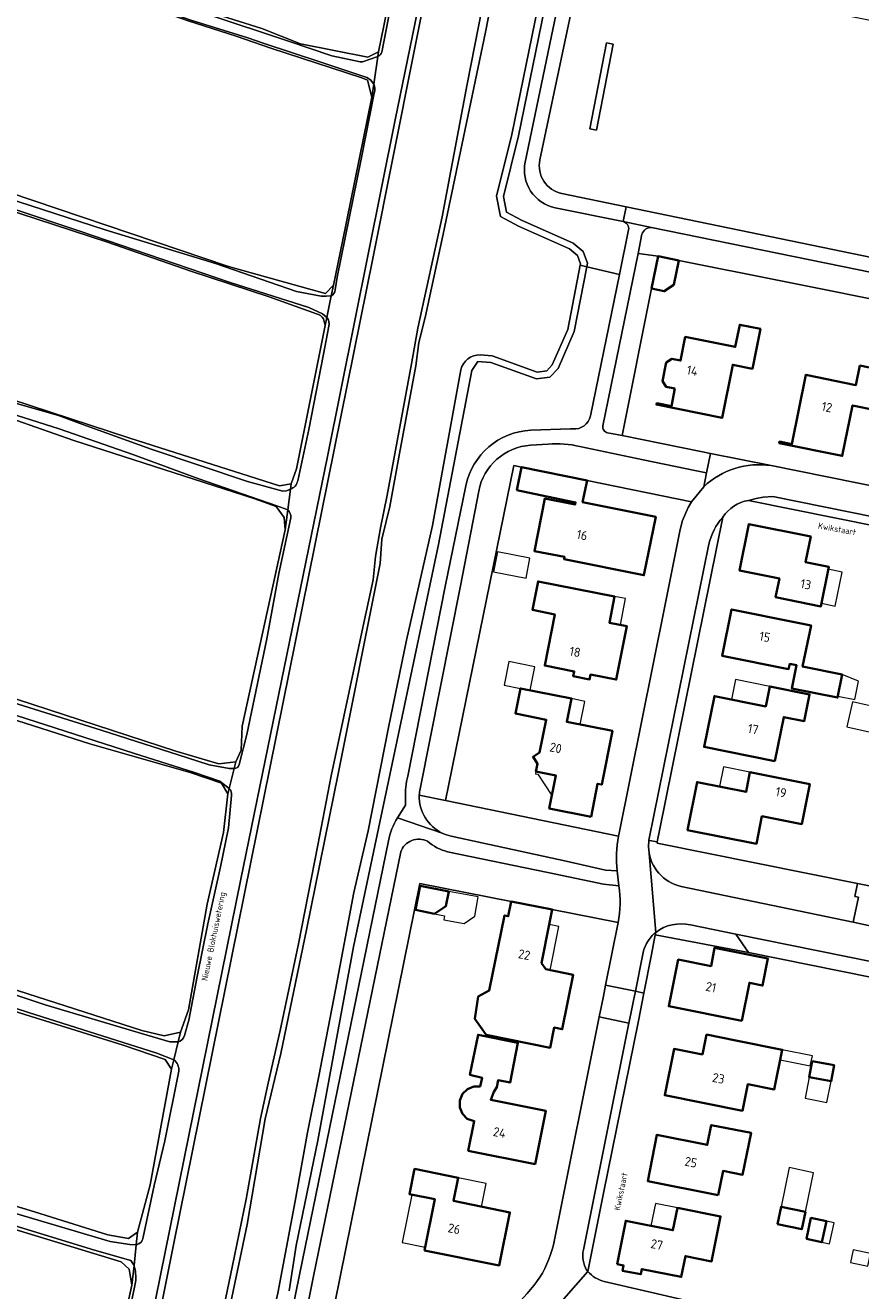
# Model space of a CAD drawing. Header units: metres. Extents: x 149984 to 156489, y 469398 to 478068.
# Tile 219 of 256: x 153079 to 153202, y 472093 to 472280. Entities that reach past the tile are written whole.
import ezdxf
from ezdxf.enums import TextEntityAlignment as Align

# ---------------------------------------------------------------- set-up
doc = ezdxf.new("R2010")
doc.units = ezdxf.units.M
doc.header["$LTSCALE"] = 0.75
for name, color, linetype, lineweight in [('B-WE-GR-BEPLANTING_CULTUUR_HEESTERS-GV', 252, 'Continuous', 18), ('B-WE-GR-BEPLANTING_CULTUUR_ROOS-GV', 252, 'Continuous', 18), ('B-WE-GR-BOUWLAND-GV', 252, 'Continuous', 13), ('B-WE-GR-GRAS-GV', 252, 'Continuous', 13), ('B-WE-OG-BEBOUWING-GV', 6, 'Continuous', 35), ('B-WE-OG-BEBOUWING-T18', 1, 'Continuous', 18), ('B-WE-OG-BEBOUWING_LUIFEL-GV', 6, 'Continuous', 18), ('B-WE-OG-BEBOUWING_OVERBOUWING-GV', 6, 'Continuous', 18), ('B-WE-OG-TERREIN_BEGROEID-GV', 252, 'Continuous', 18), ('B-WE-OG-TERREIN_ERF-GV', 252, 'Continuous', 18), ('B-WE-OG-TERREIN_OEVER-GV', 252, 'Continuous', 18), ('B-WE-OG-TOPOGRAFIE-T18', 7, 'Continuous', 18), ('B-WE-OG-WATER_MEER-GV', 252, 'Continuous', 18), ('B-WE-OG-WATER_SLOOT-GV', 252, 'Continuous', 18), ('B-WE-VH-GESLOTENVERHARDING_ASFALT-GV', 252, 'Continuous', 18), ('B-WE-VH-OPENVERHARDING_BETONSTRAATSTEEN-GV', 252, 'Continuous', 18), ('B-WE-VH-OPENVERHARDING_TEGEL-GV', 252, 'Continuous', 18)]:
    doc.layers.add(name, color=color, linetype=linetype, lineweight=lineweight)
doc.styles.add('NLCS-ISO-M500-T18', font='NLCS-ISO.ttf', dxfattribs={"height": 0.9})
doc.styles.add('NLCS-ISO-M750-T18', font='NLCS-ISO.ttf', dxfattribs={"height": 1.35})

msp = doc.modelspace()

# ---------------------------------------------------------------- linework, layer by layer
at = {"layer": 'B-WE-GR-BEPLANTING_CULTUUR_HEESTERS-GV', "flags": 128}
msp.add_lwpolyline([(153165.76, 472277.329), (153164.779, 472277.52), (153162.306, 472264.816), (153163.287, 472264.625)], close=True, dxfattribs=at)
for points in [[(153170.01, 472249.25), (153169.432, 472246.406), (153172.4, 472246), (153175.438, 472245.389), (153190.53, 472242.38), (153209.654, 472238.523), (153212.645, 472237.92), (153213.686, 472244.014)], [(153208.78, 472242.62), (153171.44, 472250.26)], [(153156.16, 472218.27), (153153.57, 472218.1)], [(153178.061, 472214.339), (153170.2, 472215.95), (153160.86, 472217.91)], [(153137.127, 472166.424), (153141.01, 472165.62), (153151.09, 472215.1), (153152.23, 472214.87), (153161.901, 472212.884), (153177.34, 472209.72), (153179.139, 472211.975), (153179.57, 472214.03), (153178.061, 472214.339)], [(153145.91, 472211.34), (153143.21, 472197.33), (153137.24, 472167.37)], [(153134.38, 472158.04), (153121.52, 472095.4), (153117.286, 472074.359)], [(153166.612, 472153.032), (153164.336, 472153.273), (153156.094, 472154.995), (153141.3, 472158.07)], [(153117.286, 472074.359), (153117.007, 472072.886), (153120.786, 472072.225), (153137.227, 472153.397), (153150.694, 472150.728), (153156.764, 472149.524), (153166.498, 472147.594)], [(153185.732, 472143.208), (153183.896, 472145.91), (153177.163, 472147.261)], [(153172.04, 472146.158), (153171.968, 472145.776), (153185.732, 472143.208)]]:
    msp.add_lwpolyline(points, dxfattribs=at)
at = {"layer": 'B-WE-GR-BEPLANTING_CULTUUR_HEESTERS-GV'}
for points in [[(153171.44, 472250.26, 0.3524568), (153170.01, 472249.25)], [(153153.57, 472218.1, 0.3411968), (153145.91, 472211.34)], [(153160.86, 472217.91, 0.0774487), (153156.16, 472218.27)], [(153137.24, 472167.37, 0.0390598), (153137.127, 472166.424)], [(153138.35, 472159.62, 0.4533682), (153134.38, 472158.04)], [(153141.3, 472158.07, -0.12), (153138.35, 472159.62)], [(153166.498, 472147.594, 0.0816503), (153166.612, 472153.032)], [(153177.163, 472147.261, 0.2231479), (153172.04, 472146.158)]]:
    msp.add_lwpolyline(points, format="xyb", dxfattribs=at)
at = {"layer": 'B-WE-GR-BEPLANTING_CULTUUR_ROOS-GV', "flags": 128}
for points in [[(153172.4, 472246), (153169.432, 472246.406), (153164.26, 472220.96)], [(153164.94, 472219.94), (153167.08, 472219.53), (153171.44, 472241.221), (153172.4, 472246)]]:
    msp.add_lwpolyline(points, dxfattribs=at)
at = {"layer": 'B-WE-GR-BEPLANTING_CULTUUR_ROOS-GV'}
msp.add_lwpolyline([(153164.26, 472220.96, 0.4235294), (153164.94, 472219.94)], format="xyb", dxfattribs=at)
at = {"layer": 'B-WE-GR-BOUWLAND-GV', "flags": 128}
msp.add_lwpolyline([(153063.866, 472061.367), (153081.328, 472055.281), (153084.9, 472054.752), (153086.488, 472056.075), (153087.281, 472060.308), (153094.69, 472094.043), (153094.293, 472096.424), (153093.102, 472097.482), (153072.2, 472103.832)], dxfattribs=at)
at = {"layer": 'B-WE-GR-GRAS-GV', "flags": 128}
for points in [[(153257.652, 472791.077), (153256.784, 472786.899), (153255.339, 472781.377), (153250.041, 472760.128), (153212.03, 472609.217), (153183.846, 472500), (153177.196, 472474.23), (153171.9, 472453.441), (153169.193, 472439.891), (153166.679, 472427.204), (153161.054, 472400), (153160.297, 472396.34), (153130.307, 472245.91), (153100.802, 472100), (153080.796, 472000), (153073.779, 471964.922)], [(153074.34, 472292.985), (153105.56, 472282.27), (153113.895, 472279.624), (153119.583, 472277.375), (153129.505, 472275.391), (153131.093, 472276.184), (153131.887, 472280.021), (153134.4, 472292.721), (153139.295, 472315.607)], [(153069.28, 472257.861), (153108.968, 472244.5), (153120.742, 472241.193), (153123.255, 472240.531), (153124.446, 472241.722), (153125.769, 472248.204), (153130.134, 472269.503), (153129.473, 472272.017), (153128.622, 472272.338), (153115.193, 472276.751), (153110.088, 472278.528), (153103.007, 472280.788), (153093.529, 472284.096), (153055.39, 472297.284)], [(153105.717, 472078.53), (153109.507, 472096.733), (153111.574, 472106.782), (153113.699, 472118.668), (153114.79, 472123.894), (153116.57, 472131.646), (153119.269, 472144.451), (153122.14, 472159.036), (153124.092, 472169.258), (153128.628, 472190.504), (153130.294, 472198.199), (153130.638, 472201.644), (153131.385, 472205.893), (153132.361, 472210.717), (153135.979, 472230.126), (153136.897, 472235.408), (153140.515, 472251.831), (153144.19, 472271.412), (153146.946, 472285.481)], [(153121.946, 472237.507), (153114.942, 472240.007), (153103.366, 472243.827), (153091.098, 472248.068), (153072.809, 472254.053)], [(153059.183, 472230.637), (153094.373, 472219.128), (153116.466, 472212.117), (153118.185, 472212.381), (153118.979, 472214.63), (153123.212, 472235.797), (153122.988, 472236.772)], [(153068.244, 472183.63), (153101.184, 472172.915), (153107.534, 472171.063), (153110.048, 472171.327), (153110.842, 472173.047), (153110.974, 472176.619), (153117.324, 472205.591), (153117.192, 472207.443), (153116.001, 472209.03), (153112.694, 472210.221), (153086.103, 472218.82), (153052.369, 472230.594)], [(153069.303, 472140.273), (153096.158, 472131.674), (153099.466, 472130.88), (153101.847, 472131.409), (153103.038, 472134.717), (153105.816, 472150.327), (153108.197, 472160.91), (153108.858, 472166.599), (153107.932, 472168.187), (153103.302, 472169.774), (153088.485, 472174.007), (153059.778, 472183.135)], [(153049.476, 472114.301), (153080.3, 472104.908), (153091.148, 472101.469), (153094.191, 472100.94), (153095.514, 472101.866), (153097.366, 472108.877), (153100.541, 472125.943), (153099.615, 472127.398), (153093.397, 472129.515), (153054.371, 472141.685)]]:
    msp.add_lwpolyline(points, dxfattribs=at)
at = {"layer": 'B-WE-GR-GRAS-GV'}
msp.add_lwpolyline([(153122.988, 472236.772, 0.1807873), (153121.946, 472237.507)], format="xyb", dxfattribs=at)
at = {"layer": 'B-WE-OG-BEBOUWING-GV', "flags": 128}
for points in [[(153172.4, 472246), (153171.44, 472241.221), (153173.301, 472240.847), (153174.714, 472241.787), (153175.438, 472245.389)], [(153174.886, 472226.487), (153174.36, 472223.88), (153172.19, 472224.31), (153172.14, 472224.09), (153181.85, 472222.13), (153183.42, 472229.98), (153186.33, 472229.39), (153187.51, 472235.28), (153184.46, 472235.89), (153183.8, 472232.61), (153176.42, 472234.09), (153175.718, 472230.609), (153174.443, 472230.866), (153173.61, 472230.312), (153173.058, 472227.578), (153173.612, 472226.745)], [(153204.53, 472223.28), (153205.72, 472229.15), (153202.2, 472229.87), (153201.62, 472226.99), (153194.22, 472228.5), (153192.14, 472218.26), (153190.33, 472218.63), (153190.29, 472218.42), (153199.6, 472216.53), (153201.11, 472223.97)], [(153151.53, 472211.45), (153158.78, 472209.96), (153160.21, 472209.666), (153160.145, 472209.344), (153155.655, 472210.227), (153154.132, 472202.479), (153158.574, 472201.606), (153158.51, 472201.29), (153170.31, 472198.89), (153172.06, 472207.51), (153161.255, 472209.708), (153161.901, 472212.884), (153152.23, 472214.87)], [(153189.76, 472195.64), (153196.44, 472194.3), (153197.61, 472200.15), (153194.19, 472200.83), (153194.94, 472204.62), (153185.81, 472206.45), (153184.44, 472199.59), (153190.31, 472198.41)], [(153165.974, 472195.779), (153154.67, 472197.99), (153153.85, 472193.77), (153157.14, 472193.12), (153155.66, 472185.55), (153160.01, 472184.7), (153159.87, 472183.98), (153162.28, 472183.51), (153162.42, 472184.24), (153166.22, 472183.5), (153167.76, 472191.38), (153165.215, 472191.874)], [(153193.05, 472191.89), (153183.25, 472193.85), (153181.88, 472186.98), (153191.68, 472185.03), (153191.837, 472185.817), (153192.856, 472185.606), (153192.169, 472182.169), (153198.895, 472180.826), (153199.582, 472184.263), (153193.739, 472185.43), (153194.997, 472191.501)], [(153162.49, 472163.24), (153163.47, 472168.11), (153164.07, 472167.99), (153165.66, 472175.92), (153158.91, 472177.27), (153159.59, 472180.68), (153152.065, 472182.195), (153151.318, 472178.487), (153155.87, 472177.57), (153154.9, 472172.72), (153153.93, 472172.07), (153154.59, 472171.07), (153154.36, 472169.91), (153157.3, 472169.32), (153156.33, 472164.47)], [(153189.65, 472171.45), (153190.95, 472177.96), (153193.99, 472177.36), (153194.78, 472181.29), (153188.88, 472182.47), (153188.3, 472179.54), (153180.71, 472181.06), (153179.2, 472173.54)], [(153176.75, 472161.27), (153186.93, 472159.25), (153187.74, 472163.32), (153193.62, 472162.16), (153194.79, 472168.06), (153185.97, 472169.81), (153185.4, 472166.91), (153178.15, 472168.35)], [(153137.268, 472153.045), (153136.549, 472149.493), (153139.376, 472148.921), (153141.026, 472150.015), (153141.468, 472152.195)], [(153150.694, 472150.728), (153150.262, 472148.552), (153149.73, 472148.659), (153147.47, 472137.566), (153145.844, 472136.675), (153145.333, 472133.396), (153147.015, 472131.021), (153156.439, 472129.121), (153157.033, 472132.102), (153158.231, 472131.863), (153159.837, 472139.897), (153155.807, 472140.705), (153155.199, 472141.632), (153156.33, 472147.334), (153156.764, 472149.524)], [(153184.75, 472133.08), (153185.89, 472138.71), (153187.83, 472138.31), (153188.62, 472142.28), (153180.75, 472143.88), (153180.22, 472141.19), (153175.37, 472142.15), (153173.97, 472135.26)], [(153144.36, 472113.89), (153154.23, 472111.93), (153155.81, 472119.83), (153147.69, 472121.45), (153148.16, 472122.61), (153148.57, 472123.3), (153148.77, 472124.32), (153150.54, 472123.98), (153151.7, 472129.86), (153145.8, 472131.05), (153144.61, 472125.13), (153146.41, 472124.7), (153146.11, 472123.38), (153145.2, 472123.4), (153144.24, 472123.02), (153143.52, 472122.3), (153143.13, 472121.33), (153143.11, 472120.3), (153143.52, 472119.34), (153144.22, 472118.62), (153145.24, 472118.28)], [(153178.963, 472128.123), (153174.77, 472128.96), (153173.39, 472122.11), (153184.85, 472119.82), (153185.64, 472123.74), (153189.56, 472122.96), (153190.74, 472128.83), (153183.89, 472130.2), (153179.551, 472131.068)], [(153195.152, 472127.162), (153194.702, 472124.789), (153197.936, 472124.175), (153198.386, 472126.549)], [(153181.26, 472107.33), (153182, 472110.94), (153184.88, 472110.36), (153186.12, 472116.54), (153180.25, 472117.71), (153179.65, 472114.76), (153172.23, 472116.28), (153170.86, 472109.43)], [(153137.88, 472099.2), (153148.94, 472096.97), (153150.51, 472104.81), (153142.18, 472106.49), (153142.88, 472109.92), (153136.42, 472111.22), (153135.66, 472107.5), (153139.4, 472106.75)], [(153166.34, 472097.16), (153167.3, 472096.97), (153167.15, 472096.2), (153169.84, 472095.68), (153169.99, 472096.43), (153175.81, 472095.27), (153176.43, 472098.36), (153180.29, 472097.58), (153181.62, 472104.21), (153175.26, 472105.48), (153174.59, 472102.17), (153167.63, 472103.57)], [(153190.028, 472103.062), (153193.618, 472102.314), (153194.155, 472104.894), (153190.566, 472105.642)], [(153194.297, 472100.91), (153196.598, 472100.405), (153197.274, 472103.488), (153194.973, 472103.992)]]:
    msp.add_lwpolyline(points, close=True, dxfattribs=at)
at = {"layer": 'B-WE-OG-BEBOUWING_LUIFEL-GV', "flags": 128}
for points in [[(153197.537, 472199.785), (153196.532, 472194.761), (153198.569, 472194.353), (153199.574, 472199.378)], [(153165.974, 472195.779), (153165.215, 472191.874), (153166.841, 472191.558), (153167.604, 472195.46)], [(153199.582, 472184.263), (153198.939, 472181.045), (153201.431, 472180.546), (153201.972, 472183.251)], [(153188.88, 472182.47), (153183.836, 472183.479), (153183.251, 472180.551), (153188.3, 472179.54)], [(153159.59, 472180.68), (153158.91, 472177.27), (153160.91, 472176.87), (153161.596, 472180.276)], [(153154.36, 472169.91), (153154.294, 472169.584), (153154.62, 472169.518), (153156.71, 472166.372), (153157.3, 472169.32)], [(153185.97, 472169.81), (153182.054, 472170.587), (153181.479, 472167.689), (153185.4, 472166.91)], [(153141.468, 472152.195), (153141.026, 472150.015), (153139.376, 472148.921), (153140.842, 472148.624), (153140.734, 472148.011), (153143.745, 472147.484), (153145.341, 472148.543), (153145.846, 472151.427)], [(153156.33, 472147.334), (153155.199, 472141.632), (153155.807, 472140.705), (153156.45, 472140.576), (153157.747, 472147.05)], [(153190.74, 472128.83), (153190.436, 472127.32), (153194.88, 472126.431), (153195.182, 472127.942)], [(153194.702, 472124.789), (153194.108, 472121.655), (153197.341, 472121.042), (153197.936, 472124.175)], [(153190.566, 472105.642), (153194.155, 472104.894), (153195.359, 472110.673), (153191.769, 472111.421)], [(153142.88, 472109.92), (153142.18, 472106.49), (153146.329, 472105.653), (153147.02, 472109.087)], [(153136.036, 472107.425), (153134.616, 472100.341), (153137.974, 472099.668), (153139.4, 472106.75)], [(153171.335, 472102.825), (153174.59, 472102.17), (153175.26, 472105.48), (153172, 472106.136)], [(153197.274, 472103.488), (153196.598, 472100.405), (153197.718, 472100.159), (153198.394, 472103.242)], [(153203.75, 472098.74), (153201.207, 472099.256), (153200.83, 472097.401), (153203.368, 472096.886)]]:
    msp.add_lwpolyline(points, close=True, dxfattribs=at)
at = {"layer": 'B-WE-OG-BEBOUWING_OVERBOUWING-GV', "flags": 128}
for points in [[(153148.676, 472202.342), (153148.102, 472199.403), (153152.895, 472198.467), (153153.469, 472201.406)], [(153152.065, 472182.195), (153153.498, 472181.907), (153154.198, 472185.362), (153150.348, 472186.142), (153149.648, 472182.685)], [(153200.285, 472176.512), (153205.075, 472175.424), (153205.909, 472179.101), (153201.119, 472180.188)]]:
    msp.add_lwpolyline(points, close=True, dxfattribs=at)
at = {"layer": 'B-WE-OG-TERREIN_BEGROEID-GV', "flags": 128}
for points in [[(153152.78, 472259.92), (153159, 472289.92), (153172.3, 472357.32), (153181.98, 472406.05)], [(153161.972, 472313.59), (153151.776, 472263.77), (153149.573, 472254.849), (153149.997, 472252.532), (153152.211, 472251.338), (153159.854, 472247.937), (153161.318, 472246.715), (153161.954, 472244.962), (153161.867, 472244.45), (153166.676, 472243.296), (153168.03, 472249.89)], [(153213.34, 472247.86), (153216.82, 472263.3), (153221.62, 472262.11), (153221.388, 472261.082), (153229.572, 472259.233), (153228.77, 472255.475), (153256.322, 472249.764), (153259.253, 472263.644), (153214.663, 472272.516), (153215.885, 472278.404), (153161.066, 472289.318), (153154.94, 472260.23)], [(153158.17, 472255.27), (153167.67, 472253.31), (153208.67, 472244.85)], [(153167.22, 472251.13), (153157.18, 472253.18)], [(153162.39, 472222.43), (153166.676, 472243.296), (153161.867, 472244.45), (153160.011, 472234.88), (153157.618, 472229.435), (153156.428, 472228.144), (153154.418, 472227.888), (153147.699, 472230.303), (153145.788, 472230.449), (153144.873, 472229.116), (153139.96, 472203.423), (153127.431, 472144.045), (153125.133, 472131.748), (153122.132, 472115.409), (153118.934, 472099.923), (153117.906, 472093.229)], [(153153.61, 472220.3), (153159.46, 472220.54), (153159.8, 472220.51)], [(153135.43, 472169.21), (153140.97, 472197.24), (153144, 472212.11)], [(153133.92, 472163.06), (153135.07, 472164.96), (153135.09, 472165.99)], [(153166.558, 472160.355), (153141.01, 472165.62), (153137.127, 472166.424)], [(153098.915, 471981.094), (153098.761, 471981.543), (153098.461, 471982.5), (153098.251, 471983.956), (153098.168, 471985.019), (153098.23, 471986.33), (153101.003, 472000), (153113.3, 472060.63), (153113.62, 472063.64), (153113.73, 472066.6), (153114.21, 472069.89), (153119.499, 472095.839), (153132.57, 472159.7)], [(153141.83, 472160.37), (153158.796, 472156.698), (153164.62, 472155.342), (153166.35, 472155.249)], [(153175.793, 472152.95), (153201.221, 472147.645), (153202.02, 472151.34), (153201.45, 472151.45), (153201.839, 472153.386), (153172.25, 472159.34), (153172.273, 472159.514), (153171.138, 472159.723), (153171.049, 472159.769)]]:
    msp.add_lwpolyline(points, dxfattribs=at)
msp.add_lwpolyline([(153162.306, 472264.816), (153164.779, 472277.52), (153165.76, 472277.329), (153163.287, 472264.625)], close=True, dxfattribs=at)
at = {"layer": 'B-WE-OG-TERREIN_BEGROEID-GV'}
for points in [[(153157.18, 472253.18, -0.4168853), (153152.78, 472259.92)], [(153154.94, 472260.23, 0.4170552), (153158.17, 472255.27)], [(153168.03, 472249.89, 0.411606), (153167.22, 472251.13)], [(153159.8, 472220.51, 0.3844918), (153162.39, 472222.43)], [(153144, 472212.11, -0.3440425), (153153.61, 472220.3)], [(153135.09, 472165.99, -0.0875849), (153135.43, 472169.21)], [(153137.127, 472166.424, 0.3001854), (153140.523, 472160.815)], [(153132.57, 472159.7, -0.0922049), (153133.92, 472163.06)], [(153140.523, 472160.815, 0.0590965), (153141.83, 472160.37)], [(153166.35, 472155.249, -0.070891), (153166.558, 472160.355)], [(153171.049, 472159.769, 0.0588772), (153171.007, 472158.376)], [(153171.007, 472158.376, 0.3251073), (153175.793, 472152.95)]]:
    msp.add_lwpolyline(points, format="xyb", dxfattribs=at)
at = {"layer": 'B-WE-OG-TERREIN_ERF-GV', "flags": 128}
for points in [[(153266.28, 472222.12), (153262.12, 472235.838), (153225.31, 472243.27), (153223.8, 472235.67), (153212.645, 472237.92), (153209.654, 472238.523), (153190.53, 472242.38), (153175.438, 472245.389), (153174.714, 472241.787), (153173.301, 472240.847), (153171.44, 472241.221), (153167.08, 472219.53), (153178.689, 472217.198), (153180.152, 472216.902), (153189.085, 472215.092), (153218.53, 472209.17)], [(153230.71, 472200.87), (153185.76, 472209.96)], [(153181.95, 472207.469), (153172.64, 472161.452), (153172.273, 472159.514), (153172.25, 472159.34), (153201.839, 472153.386), (153237.141, 472146.288), (153279.35, 472137.8), (153280.75, 472138.67), (153281.749, 472143.56), (153282.61, 472147.77)], [(153163.702, 472133.664), (153164.029, 472135.292), (153164.323, 472136.759), (153164.65, 472138.387), (153166.498, 472147.594), (153156.764, 472149.524), (153156.33, 472147.334), (153155.199, 472141.632), (153155.807, 472140.705), (153159.837, 472139.897), (153158.231, 472131.863), (153157.033, 472132.102), (153156.439, 472129.121), (153147.015, 472131.021), (153145.333, 472133.396), (153145.844, 472136.675), (153147.47, 472137.566), (153149.73, 472148.659), (153150.262, 472148.552), (153150.694, 472150.728), (153137.227, 472153.397), (153120.786, 472072.225), (153144.236, 472067.183), (153147.26, 472082.32)], [(153217.641, 472136.752), (153185.732, 472143.208), (153171.968, 472145.776), (153171.425, 472142.896), (153170.3, 472137.193), (153169.49, 472133.09), (153164.34, 472107.63), (153162.025, 472096.069)], [(153157.246, 472101.502), (153163.702, 472133.664)], [(153164.43, 472094.62), (153176.362, 472091.867)]]:
    msp.add_lwpolyline(points, dxfattribs=at)
for points in [[(153176.42, 472234.09), (153183.8, 472232.61), (153184.46, 472235.89), (153187.51, 472235.28), (153186.33, 472229.39), (153183.42, 472229.98), (153181.85, 472222.13), (153172.14, 472224.09), (153172.19, 472224.31), (153174.36, 472223.88), (153174.886, 472226.487), (153173.612, 472226.745), (153173.058, 472227.578), (153173.61, 472230.312), (153174.443, 472230.866), (153175.718, 472230.609)], [(153204.53, 472223.28), (153201.11, 472223.97), (153199.6, 472216.53), (153190.29, 472218.42), (153190.33, 472218.63), (153192.14, 472218.26), (153194.22, 472228.5), (153201.62, 472226.99), (153202.2, 472229.87), (153205.72, 472229.15)], [(153141.01, 472165.62), (153166.558, 472160.355), (153166.598, 472160.564), (153173.38, 472194.34), (153175.67, 472205.66), (153176.02, 472206.96), (153176.83, 472208.92), (153177.34, 472209.72), (153161.901, 472212.884), (153161.255, 472209.708), (153172.06, 472207.51), (153170.31, 472198.89), (153158.51, 472201.29), (153158.574, 472201.606), (153154.132, 472202.479), (153155.655, 472210.227), (153160.145, 472209.344), (153160.21, 472209.666), (153158.78, 472209.96), (153151.53, 472211.45), (153152.23, 472214.87), (153151.09, 472215.1)], [(153189.76, 472195.64), (153190.31, 472198.41), (153184.44, 472199.59), (153185.81, 472206.45), (153194.94, 472204.62), (153194.19, 472200.83), (153197.61, 472200.15), (153196.44, 472194.3)], [(153162.28, 472183.51), (153159.87, 472183.98), (153160.01, 472184.7), (153155.66, 472185.55), (153157.14, 472193.12), (153153.85, 472193.77), (153154.67, 472197.99), (153165.974, 472195.779), (153165.215, 472191.874), (153167.76, 472191.38), (153166.22, 472183.5), (153162.42, 472184.24)], [(153191.837, 472185.817), (153191.68, 472185.03), (153181.88, 472186.98), (153183.25, 472193.85), (153193.05, 472191.89), (153194.997, 472191.501), (153193.739, 472185.43), (153199.582, 472184.263), (153198.895, 472180.826), (153192.169, 472182.169), (153192.856, 472185.606)], [(153157.3, 472169.32), (153154.36, 472169.91), (153154.59, 472171.07), (153153.93, 472172.07), (153154.9, 472172.72), (153155.87, 472177.57), (153151.318, 472178.487), (153152.065, 472182.195), (153159.59, 472180.68), (153158.91, 472177.27), (153165.66, 472175.92), (153164.07, 472167.99), (153163.47, 472168.11), (153162.49, 472163.24), (153156.33, 472164.47)], [(153189.65, 472171.45), (153179.2, 472173.54), (153180.71, 472181.06), (153188.3, 472179.54), (153188.88, 472182.47), (153194.78, 472181.29), (153193.99, 472177.36), (153190.95, 472177.96)], [(153176.75, 472161.27), (153178.15, 472168.35), (153185.4, 472166.91), (153185.97, 472169.81), (153194.79, 472168.06), (153193.62, 472162.16), (153187.74, 472163.32), (153186.93, 472159.25)], [(153137.268, 472153.045), (153141.468, 472152.195), (153141.026, 472150.015), (153139.376, 472148.921), (153136.549, 472149.493)], [(153184.75, 472133.08), (153173.97, 472135.26), (153175.37, 472142.15), (153180.22, 472141.19), (153180.75, 472143.88), (153188.62, 472142.28), (153187.83, 472138.31), (153185.89, 472138.71)], [(153144.36, 472113.89), (153145.24, 472118.28), (153144.22, 472118.62), (153143.52, 472119.34), (153143.11, 472120.3), (153143.13, 472121.33), (153143.52, 472122.3), (153144.24, 472123.02), (153145.2, 472123.4), (153146.11, 472123.38), (153146.41, 472124.7), (153144.61, 472125.13), (153145.8, 472131.05), (153151.7, 472129.86), (153150.54, 472123.98), (153148.77, 472124.32), (153148.57, 472123.3), (153148.16, 472122.61), (153147.69, 472121.45), (153155.81, 472119.83), (153154.23, 472111.93)], [(153178.963, 472128.123), (153179.551, 472131.068), (153183.89, 472130.2), (153190.74, 472128.83), (153189.56, 472122.96), (153185.64, 472123.74), (153184.85, 472119.82), (153173.39, 472122.11), (153174.77, 472128.96)], [(153195.152, 472127.162), (153198.386, 472126.549), (153197.936, 472124.175), (153194.702, 472124.789)], [(153181.26, 472107.33), (153170.86, 472109.43), (153172.23, 472116.28), (153179.65, 472114.76), (153180.25, 472117.71), (153186.12, 472116.54), (153184.88, 472110.36), (153182, 472110.94)], [(153137.88, 472099.2), (153139.4, 472106.75), (153135.66, 472107.5), (153136.42, 472111.22), (153142.88, 472109.92), (153142.18, 472106.49), (153150.51, 472104.81), (153148.94, 472096.97)], [(153166.34, 472097.16), (153167.63, 472103.57), (153174.59, 472102.17), (153175.26, 472105.48), (153181.62, 472104.21), (153180.29, 472097.58), (153176.43, 472098.36), (153175.81, 472095.27), (153169.99, 472096.43), (153169.84, 472095.68), (153167.15, 472096.2), (153167.3, 472096.97)], [(153190.028, 472103.062), (153190.566, 472105.642), (153194.155, 472104.894), (153193.618, 472102.314)], [(153194.297, 472100.91), (153194.973, 472103.992), (153197.274, 472103.488), (153196.598, 472100.405)]]:
    msp.add_lwpolyline(points, close=True, dxfattribs=at)
at = {"layer": 'B-WE-OG-TERREIN_ERF-GV'}
for points in [[(153185.76, 472209.96, 0.2128325), (153181.95, 472207.469)], [(153155.321, 472095.857, 0.0823971), (153157.246, 472101.502)], [(153151.534, 472091.204, 0.056881), (153155.321, 472095.857)], [(153162.025, 472096.069, 0.1509897), (153164.43, 472094.62)]]:
    msp.add_lwpolyline(points, format="xyb", dxfattribs=at)
at = {"layer": 'B-WE-OG-TERREIN_OEVER-GV', "flags": 128}
for points in [[(153073.779, 471964.922), (153080.796, 472000), (153100.802, 472100), (153130.307, 472245.91), (153160.297, 472396.34), (153161.054, 472400), (153166.679, 472427.204), (153169.193, 472439.891), (153171.9, 472453.441), (153177.196, 472474.23), (153183.846, 472500), (153212.03, 472609.217), (153250.041, 472760.128), (153255.339, 472781.377), (153256.784, 472786.899), (153257.652, 472791.077)], [(153147.108, 472332.066), (153133.543, 472266.151), (153123.582, 472216.449), (153110.759, 472154.03), (153093.273, 472067.874), (153071.867, 471962.112)], [(153122.988, 472236.772), (153123.212, 472235.797), (153123.457, 472236.974), (153122.816, 472237.517), (153120.831, 472238.443), (153109.19, 472242.147), (153087.004, 472249.728), (153066.974, 472256.397), (153054.106, 472260.923), (153039.869, 472265.695), (153013.807, 472274.426), (152969.887, 472288.714), (152947.271, 472296.278), (152933.593, 472301.171), (152915.208, 472307.264), (152898.664, 472312.645), (152891.967, 472314.907), (152884.133, 472317.389)], [(153139.748, 472317.334), (153139.295, 472315.607), (153134.4, 472292.721), (153131.887, 472280.021), (153131.093, 472276.184), (153130.995, 472275.499)], [(153131.604, 472276.159), (153133.509, 472286.108), (153135.982, 472298.138), (153139.215, 472313.318), (153139.847, 472316.149)], [(153160.99, 472313.78), (153150.8, 472263.99), (153148.55, 472254.88), (153149.1, 472251.88), (153151.77, 472250.44), (153159.32, 472247.08), (153160.47, 472246.12), (153160.92, 472244.88), (153160.883, 472244.686), (153161.867, 472244.45), (153161.954, 472244.962), (153161.318, 472246.715), (153159.854, 472247.937), (153152.211, 472251.338), (153149.997, 472252.532), (153149.573, 472254.849), (153151.776, 472263.77), (153161.972, 472313.59)], [(153055.39, 472297.284), (153093.529, 472284.096), (153103.007, 472280.788), (153110.088, 472278.528), (153115.193, 472276.751), (153128.622, 472272.338), (153129.473, 472272.017), (153130.134, 472269.503), (153130.413, 472271.444), (153129.934, 472272.041), (153129.401, 472272.42), (153122.415, 472274.695), (153114.241, 472277.404), (153111.805, 472278.284), (153103.367, 472280.895), (153086.576, 472286.833), (153074.2, 472291.085)], [(153065.728, 472295.315), (153082.988, 472289.543), (153093.296, 472286.088), (153105.941, 472281.702), (153117.652, 472277.802), (153124.193, 472275.58), (153128.376, 472274.702), (153128.742, 472274.703), (153130.995, 472275.499), (153131.093, 472276.184)], [(153131.093, 472276.184), (153129.505, 472275.391), (153119.583, 472277.375), (153113.895, 472279.624), (153105.56, 472282.27), (153074.34, 472292.985)], [(153081.897, 471957.771), (153088.415, 471986.41), (153090.532, 471996.5), (153092.539, 472006.342), (153094.736, 472018.717), (153100.231, 472045.185), (153105.772, 472074.675), (153111.699, 472103.039), (153114.362, 472118.635), (153116.673, 472128.28), (153120.483, 472146.536), (153125.139, 472169.555), (153131.331, 472200.617), (153131.595, 472204.216), (153132.759, 472209.031), (153134.188, 472216.863), (153136.622, 472229.827), (153137.046, 472233.267), (153137.998, 472236.971), (153140.644, 472249.248), (153146.888, 472279.093), (153149.587, 472292.798)], [(153146.946, 472285.481), (153144.19, 472271.412), (153140.515, 472251.831), (153136.897, 472235.408), (153135.979, 472230.126), (153132.361, 472210.717), (153131.385, 472205.893), (153130.638, 472201.644), (153130.294, 472198.199), (153128.628, 472190.504), (153124.092, 472169.258), (153122.14, 472159.036), (153119.269, 472144.451), (153116.57, 472131.646), (153114.79, 472123.894), (153113.699, 472118.668), (153111.574, 472106.782), (153109.507, 472096.733), (153105.717, 472078.53)], [(153130.413, 472271.444), (153130.134, 472269.503), (153125.769, 472248.204), (153124.446, 472241.722), (153124.119, 472240.154)], [(153124.706, 472241.033), (153124.974, 472242.918), (153128.529, 472260.36), (153130.487, 472270.075)], [(153074.145, 472255.267), (153090.728, 472249.888), (153107.005, 472244.917), (153119.007, 472240.819), (153122.619, 472240.132), (153123.385, 472240.099), (153124.119, 472240.154), (153124.446, 472241.722), (153123.255, 472240.531), (153120.742, 472241.193), (153108.968, 472244.5), (153069.28, 472257.861)], [(153072.809, 472254.053), (153091.098, 472248.068), (153103.366, 472243.827), (153114.942, 472240.007), (153121.946, 472237.507)], [(153117.906, 472093.229), (153118.934, 472099.923), (153122.132, 472115.409), (153125.133, 472131.748), (153127.431, 472144.045), (153139.96, 472203.423), (153144.873, 472229.116), (153145.788, 472230.449), (153147.699, 472230.303), (153154.418, 472227.888), (153156.428, 472228.144), (153157.618, 472229.435), (153160.011, 472234.88), (153161.867, 472244.45), (153160.883, 472244.686), (153159.05, 472235.18), (153156.77, 472229.99), (153155.94, 472229.09), (153154.53, 472228.91), (153147.91, 472231.29), (153146.123, 472231.426)], [(153123.457, 472236.974), (153123.212, 472235.797), (153118.979, 472214.63), (153118.185, 472212.381), (153118.086, 472211.601)], [(153119.169, 472212.843), (153120.821, 472220.42), (153122.96, 472231.561), (153123.766, 472235.706)], [(153052.369, 472230.594), (153086.103, 472218.82), (153112.694, 472210.221), (153116.001, 472209.03), (153117.192, 472207.443), (153117.324, 472205.591), (153117.702, 472208.575), (153116.077, 472209.157), (153104.546, 472213.147), (153094.837, 472216.737), (153083.96, 472220.523), (153069.463, 472225.112)], [(153071.25, 472226.103), (153083.844, 472222.468), (153087.438, 472221.163), (153097.512, 472217.497), (153111.733, 472212.762), (153116.977, 472211.322), (153117.527, 472211.341), (153118.086, 472211.601), (153118.185, 472212.381), (153116.466, 472212.117), (153094.373, 472219.128), (153059.183, 472230.637)], [(153143.259, 472229.25), (153139.055, 472206.227), (153135.259, 472189.333), (153132.604, 472176.424), (153129.582, 472161.154), (153127.453, 472152.037), (153124.771, 472137.688), (153122.292, 472124.943), (153120.602, 472116.588), (153118.793, 472106.48), (153116.234, 472092.898), (153113.635, 472081.642), (153110.734, 472068.06), (153107.235, 472049.892), (153106.986, 472046.743), (153106.962, 472045.811), (153103.775, 472032.982), (153099.388, 472010.547), (153093.816, 471982.76), (153088.29, 471956.477)], [(153117.702, 472208.575), (153117.324, 472205.591), (153110.974, 472176.619), (153110.842, 472173.047), (153110.048, 472171.327)], [(153110.535, 472170.945), (153111.672, 472175.405), (153114.611, 472189.508), (153116.376, 472199.175), (153118.143, 472207.379)], [(153059.778, 472183.135), (153088.485, 472174.007), (153103.302, 472169.774), (153107.932, 472168.187), (153108.858, 472166.599), (153109.066, 472167.425), (153108.16, 472168.115), (153107.649, 472168.505), (153103.93, 472169.761), (153094.926, 472172.645), (153077.637, 472178.201)], [(153072.02, 472181.692), (153090.146, 472176.016), (153102.907, 472171.96), (153106.1, 472170.893), (153109.039, 472170.378), (153109.8, 472170.344), (153110.048, 472171.327), (153107.534, 472171.063), (153101.184, 472172.915), (153068.244, 472183.63)], [(153110.048, 472171.327), (153109.8, 472170.344)], [(153109.066, 472167.425), (153108.858, 472166.599), (153108.197, 472160.91), (153105.816, 472150.327), (153103.038, 472134.717), (153101.847, 472131.409), (153101.504, 472129.972)], [(153102.445, 472130.921), (153103.094, 472133.188), (153104.336, 472139.619), (153105.877, 472147.401), (153107.763, 472155.82), (153108.956, 472161.614), (153109.399, 472166.36)], [(153054.371, 472141.685), (153093.397, 472129.515), (153099.615, 472127.398), (153100.541, 472125.943), (153100.873, 472127.333), (153098.357, 472128.34), (153079.41, 472134.343), (153056.63, 472141.729)], [(153073.129, 472138.38), (153081.858, 472135.483), (153096.1, 472131.21), (153100.282, 472130.017), (153101.504, 472129.972), (153101.847, 472131.409), (153099.466, 472130.88), (153096.158, 472131.674), (153069.303, 472140.273)], [(153100.873, 472127.333), (153100.541, 472125.943), (153097.366, 472108.877), (153095.514, 472101.866), (153095.321, 472100.035)], [(153096.336, 472101.164), (153097.972, 472108.765), (153099.569, 472115.364), (153101.602, 472125.665)], [(153077.34, 472104.689), (153091.454, 472100.53), (153094.377, 472100.068), (153095.321, 472100.035), (153095.514, 472101.866), (153094.191, 472100.94), (153091.148, 472101.469), (153080.3, 472104.908), (153049.476, 472114.301)], [(153072.2, 472103.832), (153093.102, 472097.482), (153094.293, 472096.424), (153094.69, 472094.043), (153094.999, 472096.979), (153094.508, 472097.694), (153089.179, 472099.234), (153073.701, 472103.932)], [(153094.999, 472096.979), (153094.69, 472094.043), (153087.281, 472060.308), (153086.488, 472056.075), (153085.759, 472053.486)], [(153086.776, 472054.098), (153089.587, 472066.93), (153093.451, 472085.803), (153095.233, 472094.528)]]:
    msp.add_lwpolyline(points, dxfattribs=at)
at = {"layer": 'B-WE-OG-TERREIN_OEVER-GV'}
for points in [[(153130.995, 472275.499, 0.1754244), (153131.604, 472276.159)], [(153130.487, 472270.075, 0.1429523), (153130.413, 472271.444)], [(153124.119, 472240.154, 0.2164813), (153124.706, 472241.033)], [(153121.946, 472237.507, -0.1807873), (153122.988, 472236.772)], [(153123.766, 472235.706, 0.2668774), (153123.457, 472236.974)], [(153146.123, 472231.426, 0.3470925), (153143.259, 472229.25)], [(153118.086, 472211.601, 0.2660244), (153119.169, 472212.843)], [(153118.143, 472207.379, 0.2440447), (153117.702, 472208.575)], [(153109.8, 472170.344, 0.3208929), (153110.535, 472170.945)], [(153109.399, 472166.36, 0.2368925), (153109.066, 472167.425)], [(153101.504, 472129.972, 0.2571272), (153102.445, 472130.921)], [(153101.602, 472125.665, 0.2651065), (153100.873, 472127.333)], [(153095.321, 472100.035, 0.3591186), (153096.336, 472101.164)], [(153095.233, 472094.528, 0.0923396), (153094.999, 472096.979)]]:
    msp.add_lwpolyline(points, format="xyb", dxfattribs=at)
at = {"layer": 'B-WE-OG-WATER_MEER-GV', "flags": 128}
for points in [[(153146.123, 472231.426), (153147.91, 472231.29), (153154.53, 472228.91), (153155.94, 472229.09), (153156.77, 472229.99), (153159.05, 472235.18), (153160.883, 472244.686), (153160.92, 472244.88), (153160.47, 472246.12), (153159.32, 472247.08), (153151.77, 472250.44), (153149.1, 472251.88), (153148.55, 472254.88), (153150.8, 472263.99), (153160.99, 472313.78)], [(153149.587, 472292.798), (153146.888, 472279.093), (153140.644, 472249.248), (153137.998, 472236.971), (153137.046, 472233.267), (153136.622, 472229.827), (153134.188, 472216.863), (153132.759, 472209.031), (153131.595, 472204.216), (153131.331, 472200.617), (153125.139, 472169.555), (153120.483, 472146.536), (153116.673, 472128.28), (153114.362, 472118.635), (153111.699, 472103.039), (153105.772, 472074.675), (153100.231, 472045.185), (153094.736, 472018.717), (153092.539, 472006.342), (153090.532, 471996.5), (153088.415, 471986.41), (153081.897, 471957.771)], [(153088.29, 471956.477), (153093.816, 471982.76), (153099.388, 472010.547), (153103.775, 472032.982), (153106.962, 472045.811), (153106.986, 472046.743), (153107.235, 472049.892), (153110.734, 472068.06), (153113.635, 472081.642), (153116.234, 472092.898), (153118.793, 472106.48), (153120.602, 472116.588), (153122.292, 472124.943), (153124.771, 472137.688), (153127.453, 472152.037), (153129.582, 472161.154), (153132.604, 472176.424), (153135.259, 472189.333), (153139.055, 472206.227), (153143.259, 472229.25)]]:
    msp.add_lwpolyline(points, dxfattribs=at)
at = {"layer": 'B-WE-OG-WATER_MEER-GV'}
msp.add_lwpolyline([(153143.259, 472229.25, -0.3470925), (153146.123, 472231.426)], format="xyb", dxfattribs=at)
at = {"layer": 'B-WE-OG-WATER_SLOOT-GV', "flags": 128}
for points in [[(153071.867, 471962.112), (153093.273, 472067.874), (153110.759, 472154.03), (153123.582, 472216.449), (153133.543, 472266.151), (153147.108, 472332.066)], [(153139.847, 472316.149), (153139.215, 472313.318), (153135.982, 472298.138), (153133.509, 472286.108), (153131.604, 472276.159)], [(153074.2, 472291.085), (153086.576, 472286.833), (153103.367, 472280.895), (153111.805, 472278.284), (153114.241, 472277.404), (153122.415, 472274.695), (153129.401, 472272.42), (153129.934, 472272.041), (153130.413, 472271.444), (153130.995, 472275.499), (153128.742, 472274.703), (153128.376, 472274.702), (153124.193, 472275.58), (153117.652, 472277.802), (153105.941, 472281.702), (153093.296, 472286.088), (153082.988, 472289.543), (153065.728, 472295.315)], [(153130.995, 472275.499), (153130.413, 472271.444)], [(153130.487, 472270.075), (153128.529, 472260.36), (153124.974, 472242.918), (153124.706, 472241.033)], [(153066.974, 472256.397), (153087.004, 472249.728), (153109.19, 472242.147), (153120.831, 472238.443), (153122.816, 472237.517), (153123.457, 472236.974)], [(153123.457, 472236.974), (153124.119, 472240.154), (153123.385, 472240.099), (153122.619, 472240.132), (153119.007, 472240.819), (153107.005, 472244.917), (153090.728, 472249.888), (153074.145, 472255.267)], [(153124.119, 472240.154), (153123.457, 472236.974)], [(153123.766, 472235.706), (153122.96, 472231.561), (153120.821, 472220.42), (153119.169, 472212.843)], [(153069.463, 472225.112), (153083.96, 472220.523), (153094.837, 472216.737), (153104.546, 472213.147), (153116.077, 472209.157), (153117.702, 472208.575)], [(153117.702, 472208.575), (153118.086, 472211.601), (153117.527, 472211.341), (153116.977, 472211.322), (153111.733, 472212.762), (153097.512, 472217.497), (153087.438, 472221.163), (153083.844, 472222.468), (153071.25, 472226.103)], [(153118.086, 472211.601), (153117.702, 472208.575)], [(153118.143, 472207.379), (153116.376, 472199.175), (153114.611, 472189.508), (153111.672, 472175.405), (153110.535, 472170.945)], [(153077.637, 472178.201), (153094.926, 472172.645), (153103.93, 472169.761), (153107.649, 472168.505), (153108.16, 472168.115), (153109.066, 472167.425), (153109.8, 472170.344), (153109.039, 472170.378), (153106.1, 472170.893), (153102.907, 472171.96), (153090.146, 472176.016), (153072.02, 472181.692)], [(153109.8, 472170.344), (153109.066, 472167.425)], [(153109.399, 472166.36), (153108.956, 472161.614), (153107.763, 472155.82), (153105.877, 472147.401), (153104.336, 472139.619), (153103.094, 472133.188), (153102.445, 472130.921)], [(153056.63, 472141.729), (153079.41, 472134.343), (153098.357, 472128.34), (153100.873, 472127.333), (153101.504, 472129.972), (153100.282, 472130.017), (153096.1, 472131.21), (153081.858, 472135.483), (153073.129, 472138.38)], [(153101.504, 472129.972), (153100.873, 472127.333)], [(153101.602, 472125.665), (153099.569, 472115.364), (153097.972, 472108.765), (153096.336, 472101.164)], [(153073.701, 472103.932), (153089.179, 472099.234), (153094.508, 472097.694), (153094.999, 472096.979), (153095.321, 472100.035)], [(153095.321, 472100.035), (153094.377, 472100.068), (153091.454, 472100.53), (153077.34, 472104.689)], [(153095.321, 472100.035), (153094.999, 472096.979)], [(153095.233, 472094.528), (153093.451, 472085.803), (153089.587, 472066.93), (153086.776, 472054.098)]]:
    msp.add_lwpolyline(points, dxfattribs=at)
at = {"layer": 'B-WE-OG-WATER_SLOOT-GV'}
for points in [[(153131.604, 472276.159, -0.1754244), (153130.995, 472275.499)], [(153130.413, 472271.444, -0.1429523), (153130.487, 472270.075)], [(153124.706, 472241.033, -0.2164813), (153124.119, 472240.154)], [(153123.457, 472236.974, -0.2668774), (153123.766, 472235.706)], [(153119.169, 472212.843, -0.2660244), (153118.086, 472211.601)], [(153117.702, 472208.575, -0.2440447), (153118.143, 472207.379)], [(153110.535, 472170.945, -0.3208929), (153109.8, 472170.344)], [(153109.066, 472167.425, -0.2368925), (153109.399, 472166.36)], [(153102.445, 472130.921, -0.2571272), (153101.504, 472129.972)], [(153100.873, 472127.333, -0.2651065), (153101.602, 472125.665)], [(153096.336, 472101.164, -0.3591186), (153095.321, 472100.035)], [(153094.999, 472096.979, -0.0923396), (153095.233, 472094.528)]]:
    msp.add_lwpolyline(points, format="xyb", dxfattribs=at)
at = {"layer": 'B-WE-VH-GESLOTENVERHARDING_ASFALT-GV', "flags": 128}
for points in [[(153181.98, 472406.05), (153172.3, 472357.32), (153159, 472289.92), (153152.78, 472259.92)], [(153154.94, 472260.23), (153161.066, 472289.318), (153161.13, 472289.62), (153173.33, 472351.35), (153184.34, 472406.78)], [(153157.18, 472253.18), (153167.22, 472251.13), (153167.67, 472253.31), (153158.17, 472255.27)], [(153208.67, 472244.85), (153167.67, 472253.31), (153167.22, 472251.13), (153171.44, 472250.26), (153208.78, 472242.62)], [(153171.44, 472250.26), (153167.22, 472251.13)], [(153168.03, 472249.89), (153166.676, 472243.296), (153162.39, 472222.43)], [(153164.26, 472220.96), (153169.432, 472246.406), (153170.01, 472249.25)], [(153159.8, 472220.51), (153159.46, 472220.54), (153153.61, 472220.3)], [(153170.2, 472215.95), (153178.061, 472214.339), (153179.57, 472214.03), (153180.152, 472216.902), (153178.689, 472217.198), (153167.08, 472219.53), (153164.94, 472219.94)], [(153153.57, 472218.1), (153156.16, 472218.27)], [(153160.86, 472217.91), (153170.2, 472215.95)], [(153144, 472212.11), (153140.97, 472197.24), (153135.43, 472169.21)], [(153137.24, 472167.37), (153143.21, 472197.33), (153145.91, 472211.34)], [(153135.09, 472165.99), (153135.07, 472164.96), (153133.92, 472163.06), (153140.523, 472160.815)], [(153140.523, 472160.815), (153133.92, 472163.06)], [(153132.57, 472159.7), (153119.499, 472095.839), (153114.21, 472069.89), (153113.73, 472066.6), (153113.62, 472063.64), (153113.3, 472060.63), (153101.003, 472000), (153098.23, 471986.33), (153098.168, 471985.019), (153098.251, 471983.956), (153098.461, 471982.5), (153098.761, 471981.543), (153098.915, 471981.094)], [(153141.3, 472158.07), (153156.094, 472154.995), (153164.336, 472153.273), (153166.612, 472153.032), (153166.35, 472155.249), (153164.62, 472155.342), (153158.796, 472156.698), (153141.83, 472160.37)], [(153117.286, 472074.359), (153121.52, 472095.4), (153134.38, 472158.04)]]:
    msp.add_lwpolyline(points, dxfattribs=at)
at = {"layer": 'B-WE-VH-GESLOTENVERHARDING_ASFALT-GV'}
for points in [[(153152.78, 472259.92, 0.4168853), (153157.18, 472253.18)], [(153158.17, 472255.27, -0.4170552), (153154.94, 472260.23)], [(153167.22, 472251.13, -0.411606), (153168.03, 472249.89)], [(153170.01, 472249.25, -0.3524568), (153171.44, 472250.26)], [(153162.39, 472222.43, -0.3844918), (153159.8, 472220.51)], [(153153.61, 472220.3, 0.3440425), (153144, 472212.11)], [(153164.94, 472219.94, -0.4235294), (153164.26, 472220.96)], [(153145.91, 472211.34, -0.3411968), (153153.57, 472218.1)], [(153156.16, 472218.27, -0.0774487), (153160.86, 472217.91)], [(153135.43, 472169.21, 0.0875849), (153135.09, 472165.99)], [(153137.127, 472166.424, -0.0390598), (153137.24, 472167.37)], [(153140.523, 472160.815, -0.3001854), (153137.127, 472166.424)], [(153133.92, 472163.06, 0.0922049), (153132.57, 472159.7)], [(153134.38, 472158.04, -0.4533682), (153138.35, 472159.62)], [(153138.35, 472159.62, 0.12), (153141.3, 472158.07)], [(153141.83, 472160.37, -0.0590965), (153140.523, 472160.815)]]:
    msp.add_lwpolyline(points, format="xyb", dxfattribs=at)
at = {"layer": 'B-WE-VH-OPENVERHARDING_BETONSTRAATSTEEN-GV', "flags": 128}
for points in [[(153189.085, 472215.092), (153180.152, 472216.902), (153179.57, 472214.03)], [(153179.57, 472214.03), (153179.139, 472211.975)], [(153218.53, 472209.17), (153189.085, 472215.092)], [(153179.139, 472211.975), (153177.34, 472209.72), (153176.83, 472208.92), (153176.02, 472206.96), (153175.67, 472205.66), (153173.38, 472194.34), (153166.598, 472160.564), (153166.558, 472160.355)], [(153185.76, 472209.96), (153186.865, 472210.252), (153187.927, 472210.409), (153189.347, 472210.51), (153231.159, 472202.055)], [(153231.159, 472202.055), (153189.347, 472210.51), (153187.927, 472210.409), (153186.865, 472210.252), (153185.76, 472209.96), (153230.71, 472200.87)], [(153172.273, 472159.514), (153172.64, 472161.452), (153181.95, 472207.469)], [(153171.049, 472159.769), (153179.886, 472203.471)], [(153179.886, 472203.471), (153171.049, 472159.769), (153171.138, 472159.723), (153172.273, 472159.514)], [(153171.873, 472146.026), (153172.04, 472146.158), (153171.007, 472158.376)], [(153171.007, 472158.376), (153172.04, 472146.158)], [(153166.35, 472155.249), (153166.612, 472153.032)], [(153216.516, 472144.531), (153204.367, 472146.988), (153201.221, 472147.645), (153175.793, 472152.95)], [(153166.498, 472147.594), (153164.65, 472138.387)], [(153177.163, 472147.261), (153183.896, 472145.91), (153220.357, 472138.535), (153227.926, 472137.014)], [(153170.086, 472142.688), (153169.036, 472137.46), (153170.3, 472137.193), (153171.425, 472142.896), (153171.968, 472145.776)], [(153171.968, 472145.776), (153172.04, 472146.158), (153171.873, 472146.026)], [(153164.65, 472138.387), (153169.036, 472137.46), (153170.086, 472142.688)], [(153162.025, 472096.069), (153164.34, 472107.63), (153169.49, 472133.09), (153170.3, 472137.193), (153169.036, 472137.46), (153168.709, 472135.832), (153168.418, 472134.385), (153168.091, 472132.758)], [(153161.364, 472099.274), (153168.091, 472132.758), (153163.702, 472133.664), (153157.246, 472101.502)], [(153168.091, 472132.758), (153161.364, 472099.274)], [(153156.72, 472090.018), (153162.025, 472096.069)], [(153162.025, 472096.069), (153156.72, 472090.018)], [(153176.362, 472091.867), (153164.43, 472094.62)]]:
    msp.add_lwpolyline(points, dxfattribs=at)
at = {"layer": 'B-WE-VH-OPENVERHARDING_BETONSTRAATSTEEN-GV'}
for points in [[(153179.139, 472211.975, -0.2317409), (153189.085, 472215.092)], [(153189.085, 472215.092, 0.2317409), (153179.139, 472211.975)], [(153181.95, 472207.469, -0.2128325), (153185.76, 472209.96)], [(153179.886, 472203.471, -0.1220678), (153181.95, 472207.469)], [(153181.95, 472207.469, 0.1220678), (153179.886, 472203.471)], [(153166.558, 472160.355, 0.070891), (153166.35, 472155.249)], [(153171.007, 472158.376, -0.0588772), (153171.049, 472159.769)], [(153175.793, 472152.95, -0.3251073), (153171.007, 472158.376)], [(153166.612, 472153.032, -0.0816503), (153166.498, 472147.594)], [(153172.04, 472146.158, -0.2231479), (153177.163, 472147.261)], [(153170.086, 472142.688, -0.1727462), (153171.873, 472146.026)], [(153171.873, 472146.026, 0.1727462), (153170.086, 472142.688)], [(153157.246, 472101.502, -0.0823971), (153155.321, 472095.857)], [(153161.364, 472099.274, 0.1805594), (153161.844, 472096.283)], [(153161.844, 472096.283, -0.1805594), (153161.364, 472099.274)], [(153155.321, 472095.857, -0.056881), (153151.534, 472091.204)], [(153161.844, 472096.283, 0.0429498), (153162.025, 472096.069)], [(153162.025, 472096.069, -0.0429498), (153161.844, 472096.283)], [(153164.43, 472094.62, -0.1509897), (153162.025, 472096.069)]]:
    msp.add_lwpolyline(points, format="xyb", dxfattribs=at)
at = {"layer": 'B-WE-VH-OPENVERHARDING_BETONSTRAATSTEEN-GV', "flags": 128}
for points in [[(153185.732, 472143.208), (153217.641, 472136.752), (153220.357, 472138.535), (153183.896, 472145.91)], [(153169.036, 472137.46), (153164.65, 472138.387), (153164.323, 472136.759), (153164.029, 472135.292), (153163.702, 472133.664), (153168.091, 472132.758), (153168.418, 472134.385), (153168.709, 472135.832)]]:
    msp.add_lwpolyline(points, close=True, dxfattribs=at)
at = {"layer": 'B-WE-VH-OPENVERHARDING_TEGEL-GV', "flags": 128}
msp.add_lwpolyline([(153204.367, 472146.988), (153205.115, 472150.711), (153217.308, 472148.251), (153216.516, 472144.531), (153223.783, 472143.068), (153224.542, 472146.785), (153236.756, 472144.3), (153237.141, 472146.288), (153201.839, 472153.386), (153201.45, 472151.45), (153202.02, 472151.34), (153201.221, 472147.645)], close=True, dxfattribs=at)

# ---------------------------------------------------------------- texts
at = {"layer": 'B-WE-OG-BEBOUWING-T18', "style": 'NLCS-ISO-M750-T18'}
for s, rotation, p in [('14', 348.6, (153177.448, 472229.111)), ('12', 348.6, (153197.333, 472223.729)), ('16', 348.6, (153161.169, 472204.831)), ('13', 348.8, (153194.219, 472197.559)), ('15', 348.8, (153188.161, 472189.809)), ('18', 349, (153160.133, 472187.583)), ('17', 348.7, (153186.434, 472176.172)), ('20', 348.7, (153157.282, 472173.403)), ('19', 348.9, (153190.56, 472166.841)), ('22', 348.5, (153152.633, 472142.871)), ('21', 348.6, (153180.218, 472138.077)), ('23', 348.7, (153181.321, 472124.604)), ('24', 348.7, (153148.983, 472116.602)), ('25', 348.6, (153177.247, 472112.221)), ('26', 348.6, (153142.281, 472102.393)), ('27', 348.8, (153172.212, 472100.066))]:
    msp.add_text(s, height=1.35, rotation=rotation, dxfattribs=at).set_placement(p, align=Align.MIDDLE)
at = {"layer": 'B-WE-OG-TOPOGRAFIE-T18', "style": 'NLCS-ISO-M500-T18'}
for s, rotation, p in [('Kwikstaart', 349.7, (153198.837, 472205.729)), ('Nieuwe Blokhuiswetering', 78.3, (153106.853, 472145.549)), ('Kwikstaart', 78.5, (153166.886, 472107.896))]:
    msp.add_text(s, height=0.9, rotation=rotation, dxfattribs=at).set_placement(p, align=Align.MIDDLE)

doc.saveas('drawing.dxf')
